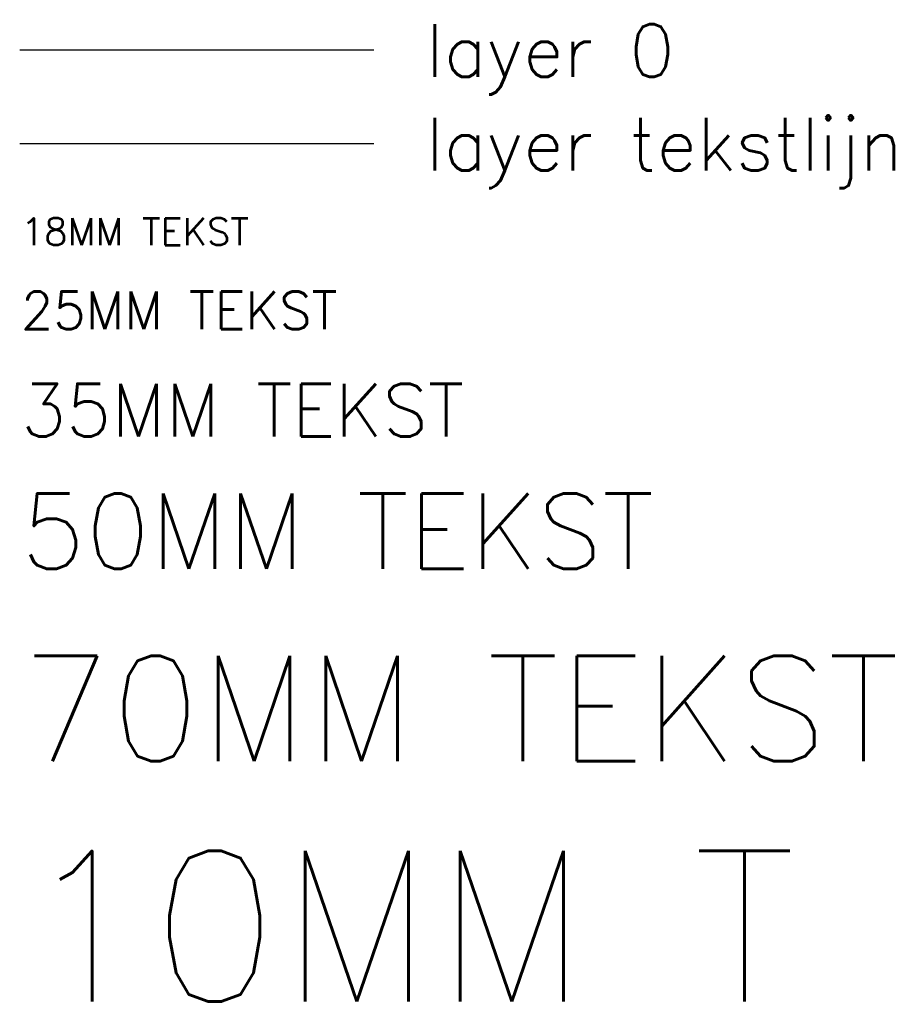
# Model space of a CAD drawing. Extents: x 7198 to 172353, y -998 to 131648.
# Tile 66 of 66: x 89310 to 92159, y 128380 to 131648. Entities that reach past the tile are written whole.
import ezdxf

# ---------------------------------------------------------------- set-up
doc = ezdxf.new("R2010")
doc.units = 0
doc.header["$LTSCALE"] = 50
doc.header["$MEASUREMENT"] = 0
doc.layers.get('0').update_dxf_attribs({"linetype": 'CONTINUOUS'})
for name, color, linetype in [('A--T01A---_TEKSTLIJN', 1, 'CONTINUOUS'), ('A--T01A-10_TEKST', 6, 'CONTINUOUS'), ('A--T01A-18_TEKST', 1, 'CONTINUOUS'), ('A--T01A-25_TEKST', 2, 'CONTINUOUS'), ('A--T01A-35_TEKST', 3, 'CONTINUOUS'), ('A--T01A-50_TEKST', 4, 'CONTINUOUS'), ('A--T01A-70_TEKST', 5, 'CONTINUOUS')]:
    doc.layers.add(name, color=color, linetype=linetype)
doc.styles.add('HIEMSTRA', font='romans.shx')

msp = doc.modelspace()

# ---------------------------------------------------------------- linework, layer by layer
msp.add_line((89310.5, 131547.6), (90484.7, 131547.6))
at = {"layer": 'A--T01A---_TEKSTLIJN'}
msp.add_line((89310.5, 131237), (90484.7, 131237), dxfattribs=at)

# ---------------------------------------------------------------- texts
at = {"layer": 'A--T01A-10_TEKST', "style": 'HIEMSTRA'}
msp.add_text('10MM T', height=500, dxfattribs=at).set_placement((89314.7, 128389.3))
at = {"layer": 'A--T01A-18_TEKST', "style": 'HIEMSTRA'}
msp.add_text('18MM TEKST', height=90, dxfattribs=at).set_placement((89314.7, 130899.6))
at = {"layer": 'A--T01A-25_TEKST', "style": 'HIEMSTRA'}
msp.add_text('25MM TEKST', height=125, dxfattribs=at).set_placement((89314.7, 130620.4))
at = {"layer": 'A--T01A-35_TEKST', "style": 'HIEMSTRA'}
for s, p in [('layer 0', (90657.4, 131457.9)), ('layer tekstlijn', (90657.4, 131147.2)), ('35MM TEKST', (89314.7, 130264.7))]:
    msp.add_text(s, height=175, dxfattribs=at).set_placement(p)
at = {"layer": 'A--T01A-50_TEKST', "style": 'HIEMSTRA'}
msp.add_text('50MM TEKST', height=250, dxfattribs=at).set_placement((89314.7, 129825.3))
at = {"layer": 'A--T01A-70_TEKST', "style": 'HIEMSTRA'}
msp.add_text('70MM TEKST', height=350, dxfattribs=at).set_placement((89314.7, 129187))

doc.saveas('drawing.dxf')
